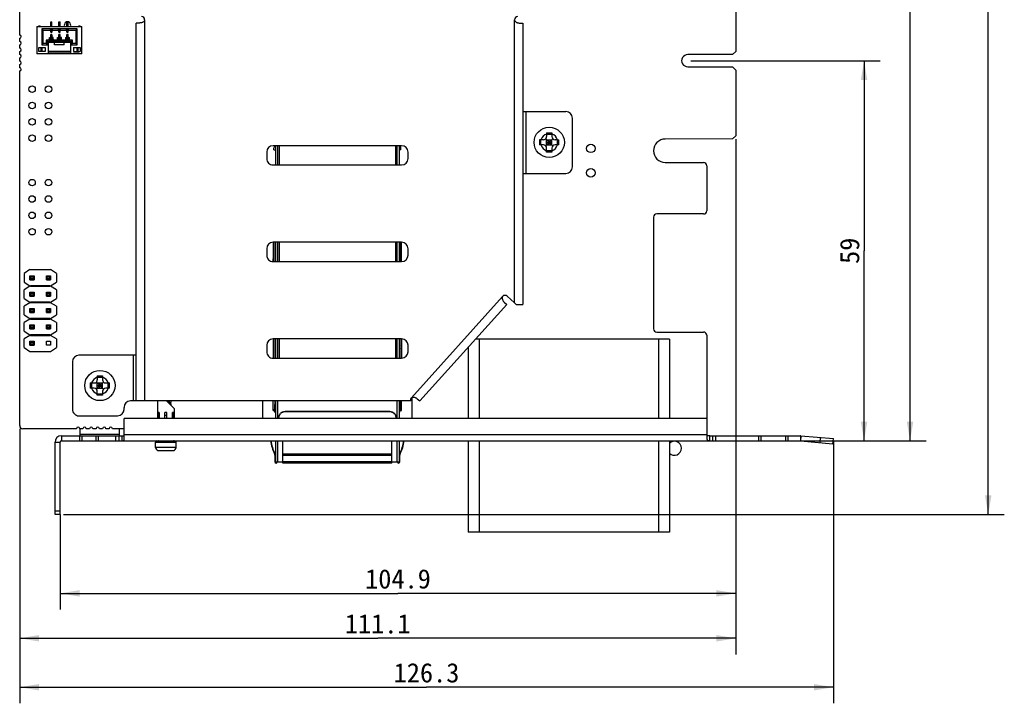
# Model space of a CAD drawing. Header units: millimetres. Extents: x -21 to 400, y 344 to 712.
# Tile 5 of 9: x 133 to 286, y 403 to 509. Entities that reach past the tile are written whole.
import ezdxf
from ezdxf.enums import TextEntityAlignment as Align

# ---------------------------------------------------------------- set-up
doc = ezdxf.new("R2010")
doc.units = ezdxf.units.MM
doc.header["$LTSCALE"] = 23.1
doc.layers.get('0').update_dxf_attribs({"linetype": 'CONTINUOUS'})
doc.layers.add('00_COMPONENTS', color=7, linetype='CONTINUOUS')
doc.layers.add('51__DRAFT_DIMS', color=7, linetype='CONTINUOUS')
doc.styles.get("Standard").update_dxf_attribs({"font": 'simfang.ttf'})
doc.dimstyles.new('DIMSTYLE_1', dxfattribs={"dimtxt": 3, "dimasz": 3, "dimexe": 2.5, "dimexo": 0.5, "dimgap": 0.75, "dimtad": 1, "dimdec": 1, "dimdsep": 46, "dimtxsty": 'STANDARD', "dimblk": '_FILLED', "dimblk1": '_FILLED', "dimblk2": '_FILLED', "dimcen": 0.09, "dimclrt": 3, "dimazin": 2, "dimtp": 0.3, "dimtm": 0.3, "dimtfac": 1, "dimtdec": 1, "dimtofl": 0, "dimtmove": 0, "dimatfit": 3, "dimldrblk": '_FILLED', "dimfxl": 1, "dimtolj": 1, "dimarcsym": 0})
doc.dimstyles.new('DIMSTYLE_2', dxfattribs={"dimtxt": 3, "dimasz": 3, "dimexe": 2.5, "dimexo": 0.5, "dimgap": 0.75, "dimtad": 1, "dimdec": 1, "dimdsep": 46, "dimtxsty": 'STANDARD', "dimblk": '_FILLED', "dimblk1": '_FILLED', "dimblk2": '_FILLED', "dimcen": 0.09, "dimclrt": 3, "dimazin": 2, "dimtp": 0.5, "dimtm": 0.5, "dimtfac": 1, "dimtdec": 1, "dimtofl": 0, "dimtmove": 0, "dimatfit": 3, "dimldrblk": '_FILLED', "dimfxl": 1, "dimtolj": 1, "dimarcsym": 0})

# ---------------------------------------------------------------- blocks, each defined once
blk = doc.blocks.new('_FILLED')
at = {"color": 0, "linetype": 'ByBlock'}
blk.add_solid([(0, 0), (-1, 0.167), (-1, -0.167)], dxfattribs=at)
blk = doc.blocks.new('*D1')
at = {"layer": '51__DRAFT_DIMS', "color": 4}
for p, q in [((244.37, 490.81), (244.37, 417.75)), ((139.51, 432.49), (139.51, 417.75)), ((139.51, 420.25), (191.94, 420.25)), ((244.37, 420.25), (191.94, 420.25))]:
    blk.add_line(p, q, dxfattribs=at)
at = {"layer": '51__DRAFT_DIMS', "color": 4, "xscale": 3, "yscale": 3, "zscale": 3, "rotation": 180}
blk.add_blockref('_FILLED', (139.51, 420.25), dxfattribs=at)
at = {"layer": '51__DRAFT_DIMS', "color": 4, "xscale": 3, "yscale": 3, "zscale": 3}
blk.add_blockref('_FILLED', (244.37, 420.25), dxfattribs=at)
at = {"layer": '51__DRAFT_DIMS', "color": 3}
blk.add_text('104.9', height=3, dxfattribs=at).set_placement((191.94, 421), align=Align.CENTER)
blk = doc.blocks.new('*D2')
at = {"layer": '51__DRAFT_DIMS', "color": 4}
for p, q in [((244.37, 490.81), (244.37, 410.77)), ((133.22, 445.82), (133.22, 410.77)), ((133.22, 413.27), (188.79, 413.27)), ((244.37, 413.27), (188.79, 413.27))]:
    blk.add_line(p, q, dxfattribs=at)
at = {"layer": '51__DRAFT_DIMS', "color": 4, "xscale": 3, "yscale": 3, "zscale": 3, "rotation": 180}
blk.add_blockref('_FILLED', (133.22, 413.27), dxfattribs=at)
at = {"layer": '51__DRAFT_DIMS', "color": 4, "xscale": 3, "yscale": 3, "zscale": 3}
blk.add_blockref('_FILLED', (244.37, 413.27), dxfattribs=at)
at = {"layer": '51__DRAFT_DIMS', "color": 3}
blk.add_text('111.1', height=3, dxfattribs=at).set_placement((188.79, 414.02), align=Align.CENTER)
blk = doc.blocks.new('*D3')
at = {"layer": '51__DRAFT_DIMS', "color": 4}
for p, q in [((133.22, 445.82), (133.22, 403.17)), ((259.52, 443.78), (259.52, 403.17)), ((133.22, 405.67), (196.37, 405.67)), ((259.52, 405.67), (196.37, 405.67))]:
    blk.add_line(p, q, dxfattribs=at)
at = {"layer": '51__DRAFT_DIMS', "color": 4, "xscale": 3, "yscale": 3, "zscale": 3, "rotation": 180}
blk.add_blockref('_FILLED', (133.22, 405.67), dxfattribs=at)
at = {"layer": '51__DRAFT_DIMS', "color": 4, "xscale": 3, "yscale": 3, "zscale": 3}
blk.add_blockref('_FILLED', (259.52, 405.67), dxfattribs=at)
at = {"layer": '51__DRAFT_DIMS', "color": 3}
blk.add_text('126.3', height=3, dxfattribs=at).set_placement((196.37, 406.42), align=Align.CENTER)
blk = doc.blocks.new('*D4')
at = {"layer": '51__DRAFT_DIMS', "color": 4}
for p, q in [((231.62, 613.47), (286.06, 613.47)), ((283.56, 613.47), (283.56, 522.98)), ((283.56, 432.49), (283.56, 522.98)), ((140.01, 432.49), (286.06, 432.49))]:
    blk.add_line(p, q, dxfattribs=at)
at = {"layer": '51__DRAFT_DIMS', "color": 4, "xscale": 3, "yscale": 3, "zscale": 3}
for p, rotation in [((283.56, 613.47), 90), ((283.56, 432.49), 270)]:
    blk.add_blockref('_FILLED', p, dxfattribs=dict(at, rotation=rotation))
at = {"layer": '51__DRAFT_DIMS', "color": 3}
blk.add_text('181', height=3, rotation=90, dxfattribs=at).set_placement((282.81, 522.98), align=Align.CENTER)
blk = doc.blocks.new('*D5')
at = {"layer": '51__DRAFT_DIMS', "color": 4}
for p, q in [((231.62, 613.47), (273.93, 613.47)), ((271.43, 613.47), (271.43, 528.7)), ((271.43, 443.92), (271.43, 528.7)), ((248.44, 443.92), (273.93, 443.92))]:
    blk.add_line(p, q, dxfattribs=at)
at = {"layer": '51__DRAFT_DIMS', "color": 4, "xscale": 3, "yscale": 3, "zscale": 3}
for p, rotation in [((271.43, 613.47), 90), ((271.43, 443.92), 270)]:
    blk.add_blockref('_FILLED', p, dxfattribs=dict(at, rotation=rotation))
at = {"layer": '51__DRAFT_DIMS', "color": 3}
blk.add_text('169.5', height=3, rotation=90, dxfattribs=at).set_placement((270.68, 528.7), align=Align.CENTER)
blk = doc.blocks.new('*D6')
at = {"layer": '51__DRAFT_DIMS', "color": 4}
for p, q in [((237.42, 502.97), (263.54, 502.97)), ((263.54, 502.97), (266.79, 502.97)), ((264.29, 502.97), (264.29, 473.45)), ((264.29, 443.92), (264.29, 473.45)), ((248.44, 443.92), (263.54, 443.92)), ((263.54, 443.92), (266.79, 443.92))]:
    blk.add_line(p, q, dxfattribs=at)
at = {"layer": '51__DRAFT_DIMS', "color": 4, "xscale": 3, "yscale": 3, "zscale": 3}
for p, rotation in [((264.29, 502.97), 90), ((264.29, 443.92), 270)]:
    blk.add_blockref('_FILLED', p, dxfattribs=dict(at, rotation=rotation))
at = {"layer": '51__DRAFT_DIMS', "color": 3}
blk.add_text('59', height=3, rotation=90, dxfattribs=at).set_placement((263.54, 473.45), align=Align.CENTER)

msp = doc.modelspace()

# ---------------------------------------------------------------- linework, layer by layer
at = {"layer": '00_COMPONENTS', "color": 7}
for p, q in [((133.219, 506.963), (133.219, 552.338)), ((244.369, 541.525), (244.369, 504.425)), ((138.028, 508.988), (138.228, 508.988)), ((138.028, 508.288), (138.028, 508.988)), ((138.228, 508.288), (138.228, 508.988)), ((139.278, 508.988), (139.478, 508.988)), ((139.278, 508.288), (139.278, 508.988)), ((139.478, 508.288), (139.478, 508.988)), ((140.528, 508.988), (140.728, 508.988)), ((140.528, 508.288), (140.528, 508.988)), ((140.728, 508.288), (140.728, 508.988)), ((152.615, 509.325), (152.615, 509.319)), ((135.888, 508.288), (142.888, 508.288)), ((135.888, 508.288), (135.888, 504.038)), ((136.178, 508.388), (136.378, 508.388)), ((136.178, 508.288), (136.178, 508.388)), ((136.378, 508.288), (136.378, 508.388)), ((142.138, 507.938), (136.638, 507.938)), ((136.638, 507.938), (136.838, 507.738)), ((136.638, 507.938), (136.638, 505.438)), ((136.838, 507.738), (138.008, 507.738)), ((136.838, 505.638), (136.838, 507.738)), ((138.008, 507.838), (138.268, 507.838)), ((138.008, 507.738), (138.008, 507.838)), ((138.028, 507.818), (138.248, 507.818)), ((138.028, 507.388), (138.028, 507.818)), ((138.228, 507.768), (138.028, 507.768)), ((138.228, 507.393), (138.228, 507.818)), ((138.248, 507.388), (138.248, 507.818)), ((138.268, 507.838), (138.268, 507.738)), ((138.268, 507.738), (139.258, 507.738)), ((139.258, 507.838), (139.518, 507.838)), ((139.258, 507.738), (139.258, 507.838)), ((139.278, 507.818), (139.498, 507.818)), ((139.278, 507.388), (139.278, 507.818)), ((139.478, 507.768), (139.278, 507.768)), ((139.478, 507.393), (139.478, 507.818)), ((139.498, 507.388), (139.498, 507.818)), ((139.518, 507.838), (139.518, 507.738)), ((139.518, 507.738), (140.508, 507.738)), ((140.508, 507.838), (140.768, 507.838)), ((140.508, 507.738), (140.508, 507.838)), ((140.528, 507.818), (140.748, 507.818)), ((140.528, 507.388), (140.528, 507.818)), ((140.728, 507.768), (140.528, 507.768)), ((140.728, 507.393), (140.728, 507.818)), ((140.748, 507.388), (140.748, 507.818)), ((140.768, 507.838), (140.768, 507.738)), ((140.768, 507.738), (141.938, 507.738)), ((141.938, 507.738), (142.138, 507.938)), ((141.938, 507.738), (141.938, 505.638)), ((142.138, 505.438), (142.138, 507.938)), ((142.398, 508.388), (142.598, 508.388)), ((142.398, 508.288), (142.398, 508.388)), ((142.598, 508.288), (142.598, 508.388)), ((142.888, 504.038), (142.888, 508.288)), ((151.314, 450.125), (151.315, 508.825)), ((151.815, 508.825), (151.315, 508.825)), ((210.815, 508.824), (211.315, 508.824)), ((211.315, 508.824), (211.314, 465.124)), ((133.219, 505.947), (133.219, 506.455)), ((137.813, 506.138), (137.338, 506.138)), ((137.338, 506.138), (137.338, 505.638)), ((137.538, 505.438), (137.538, 506.138)), ((141.088, 506.018), (137.688, 506.018)), ((137.688, 504.218), (137.688, 506.018)), ((137.813, 506.138), (137.838, 506.568)), ((137.826, 506.368), (138.449, 506.368)), ((137.838, 506.568), (138.008, 506.568)), ((138.008, 506.168), (138.008, 506.568)), ((138.268, 506.168), (138.008, 506.168)), ((138.228, 507.418), (138.028, 507.418)), ((138.248, 507.388), (138.028, 507.388)), ((138.228, 507.018), (138.028, 507.018)), ((138.028, 506.681), (138.028, 507.018)), ((138.028, 506.498), (138.028, 506.681)), ((138.228, 506.498), (138.028, 506.498)), ((138.028, 506.368), (138.028, 506.498)), ((138.228, 506.681), (138.228, 507.018)), ((138.228, 506.968), (138.248, 506.968)), ((138.228, 506.681), (138.228, 506.498)), ((138.228, 506.368), (138.228, 506.498)), ((138.248, 506.368), (138.248, 506.968)), ((138.438, 506.568), (138.268, 506.568)), ((138.268, 506.568), (138.268, 506.168)), ((138.463, 506.138), (138.438, 506.568)), ((139.063, 506.138), (138.463, 506.138)), ((139.063, 506.138), (139.088, 506.568)), ((139.076, 506.368), (139.699, 506.368)), ((139.088, 506.568), (139.258, 506.568)), ((139.258, 506.168), (139.258, 506.568)), ((139.518, 506.168), (139.258, 506.168)), ((139.478, 507.418), (139.278, 507.418)), ((139.498, 507.388), (139.278, 507.388)), ((139.478, 507.018), (139.278, 507.018)), ((139.278, 506.681), (139.278, 507.018)), ((139.278, 506.498), (139.278, 506.681)), ((139.478, 506.498), (139.278, 506.498)), ((139.278, 506.368), (139.278, 506.498)), ((139.478, 506.681), (139.478, 507.018)), ((139.478, 506.968), (139.498, 506.968)), ((139.478, 506.681), (139.478, 506.498)), ((139.478, 506.368), (139.478, 506.498)), ((139.498, 506.368), (139.498, 506.968)), ((139.688, 506.568), (139.518, 506.568)), ((139.518, 506.568), (139.518, 506.168)), ((139.713, 506.138), (139.688, 506.568)), ((140.313, 506.138), (139.713, 506.138)), ((140.338, 506.568), (140.313, 506.138)), ((140.326, 506.368), (140.949, 506.368)), ((140.338, 506.568), (140.508, 506.568)), ((140.508, 506.168), (140.508, 506.568)), ((140.768, 506.168), (140.508, 506.168)), ((140.728, 507.418), (140.528, 507.418)), ((140.748, 507.388), (140.528, 507.388)), ((140.728, 507.018), (140.528, 507.018)), ((140.528, 506.681), (140.528, 507.018)), ((140.528, 506.498), (140.528, 506.681)), ((140.728, 506.498), (140.528, 506.498)), ((140.528, 506.368), (140.528, 506.498)), ((140.728, 506.681), (140.728, 507.018)), ((140.728, 506.968), (140.748, 506.968)), ((140.728, 506.681), (140.728, 506.498)), ((140.728, 506.368), (140.728, 506.498)), ((140.748, 506.368), (140.748, 506.968)), ((140.768, 506.568), (140.938, 506.568)), ((140.768, 506.568), (140.768, 506.168)), ((140.963, 506.138), (140.938, 506.568)), ((141.438, 506.138), (140.963, 506.138)), ((141.088, 506.018), (141.088, 504.218)), ((141.238, 506.138), (141.238, 505.438)), ((141.438, 505.638), (141.438, 506.138)), ((133.219, 504.931), (133.219, 505.439)), ((133.219, 503.915), (133.219, 504.423)), ((136.188, 505.018), (137.188, 505.018)), ((136.188, 504.418), (136.188, 505.018)), ((137.188, 504.418), (136.188, 504.418)), ((136.488, 505.018), (136.488, 504.418)), ((136.838, 505.638), (136.638, 505.438)), ((136.638, 505.438), (137.538, 505.438)), ((136.688, 504.418), (136.688, 505.018)), ((137.338, 505.638), (136.838, 505.638)), ((137.188, 505.018), (137.188, 504.418)), ((137.338, 505.638), (137.538, 505.438)), ((137.688, 505.868), (141.088, 505.868)), ((141.088, 504.418), (137.688, 504.418)), ((138.638, 505.418), (138.638, 505.868)), ((140.138, 505.418), (138.638, 505.418)), ((140.138, 505.418), (140.138, 505.868)), ((141.238, 505.438), (141.438, 505.638)), ((141.238, 505.438), (142.138, 505.438)), ((141.938, 505.638), (141.438, 505.638)), ((141.588, 505.018), (142.588, 505.018)), ((141.588, 505.018), (141.588, 504.418)), ((141.588, 504.418), (142.588, 504.418)), ((142.138, 505.438), (141.938, 505.638)), ((142.088, 505.018), (142.088, 504.418)), ((142.288, 504.418), (142.288, 505.018)), ((142.588, 505.018), (142.588, 504.418)), ((244.369, 504.425), (243.869, 503.925)), ((133.219, 502.899), (133.219, 503.407)), ((142.888, 504.038), (135.888, 504.038)), ((137.688, 504.218), (141.088, 504.218)), ((142.388, 504.068), (141.588, 504.068)), ((141.588, 504.038), (141.588, 504.068)), ((141.988, 504.038), (141.988, 504.068)), ((142.388, 504.068), (142.388, 504.038)), ((243.869, 503.925), (236.919, 503.925)), ((133.219, 501.883), (133.219, 502.391)), ((133.219, 446.325), (133.219, 501.375)), ((236.919, 502.025), (243.869, 502.025)), ((243.869, 502.025), (244.369, 501.525)), ((244.369, 501.525), (244.369, 491.315)), ((211.315, 495.073), (211.815, 495.073)), ((211.815, 495.073), (218.015, 495.073)), ((219.015, 486.473), (219.015, 494.073)), ((214.514, 490.689), (213.917, 490.689)), ((214.136, 489.889), (214.136, 490.689)), ((215.414, 490.289), (214.867, 490.835)), ((215.014, 491.785), (215.014, 491.189)), ((215.014, 491.566), (215.814, 491.566)), ((215.014, 490.689), (215.814, 490.689)), ((215.014, 489.889), (215.014, 490.689)), ((215.414, 490.289), (215.96, 490.835)), ((215.414, 489.889), (215.414, 490.689)), ((215.814, 491.785), (215.814, 491.189)), ((215.814, 489.889), (215.814, 490.689)), ((216.703, 490.689), (216.314, 490.689)), ((216.691, 489.889), (216.691, 490.689)), ((216.703, 490.689), (216.91, 490.689)), ((243.869, 490.815), (233.434, 490.81)), ((244.369, 491.315), (243.869, 490.815)), ((192.507, 489.774), (172.557, 489.774)), ((172.657, 489.115), (172.657, 489.365)), ((172.657, 489.115), (172.907, 489.115)), ((172.84, 489.774), (172.704, 489.541)), ((172.907, 489.774), (172.907, 486.774)), ((173.532, 486.774), (173.532, 489.774)), ((191.532, 489.774), (191.532, 486.774)), ((192.157, 486.774), (192.157, 489.774)), ((192.407, 489.115), (192.157, 489.115)), ((192.359, 489.541), (192.223, 489.774)), ((192.407, 489.115), (192.407, 489.365)), ((214.514, 489.889), (213.917, 489.889)), ((214.867, 489.742), (215.414, 490.289)), ((215.014, 490.289), (215.814, 490.289)), ((215.014, 489.889), (215.814, 489.889)), ((215.014, 488.792), (215.014, 489.389)), ((215.96, 489.742), (215.414, 490.289)), ((215.814, 489.389), (215.814, 488.792)), ((216.91, 489.889), (216.314, 489.889)), ((171.557, 488.774), (171.557, 487.774)), ((193.507, 487.774), (193.507, 488.774)), ((215.014, 489.011), (215.814, 489.011)), ((172.557, 486.774), (192.507, 486.774)), ((173.532, 486.8), (191.532, 486.8)), ((233.434, 487.165), (239.369, 487.165)), ((239.869, 486.665), (239.869, 479.665)), ((211.315, 485.473), (211.815, 485.473)), ((211.815, 485.473), (218.015, 485.473)), ((231.619, 478.665), (231.619, 461.325)), ((239.369, 479.165), (232.119, 479.165)), ((192.507, 474.774), (172.557, 474.774)), ((172.557, 474.774), (172.557, 471.774)), ((172.807, 474.774), (172.807, 471.774)), ((172.907, 474.774), (172.907, 471.774)), ((173.532, 471.774), (173.532, 474.774)), ((191.532, 474.774), (191.532, 471.774)), ((192.157, 471.774), (192.157, 474.774)), ((192.257, 471.774), (192.257, 474.774)), ((192.507, 471.774), (192.507, 474.774)), ((171.557, 473.774), (171.557, 472.774)), ((172.907, 473.2), (172.807, 473.2)), ((193.507, 472.774), (193.507, 473.774)), ((172.557, 471.774), (192.507, 471.774)), ((173.532, 471.8), (191.532, 471.8)), ((134.807, 470.524), (133.907, 469.924)), ((133.907, 469.924), (133.907, 468.584)), ((134.807, 470.524), (138.007, 470.524)), ((134.817, 469.574), (135.457, 469.574)), ((134.967, 469.424), (134.817, 469.574)), ((134.817, 468.934), (134.817, 469.574)), ((134.967, 469.424), (135.307, 469.424)), ((134.967, 469.084), (134.967, 469.424)), ((135.457, 469.574), (135.307, 469.424)), ((135.307, 469.424), (135.307, 469.084)), ((135.457, 469.574), (135.457, 468.934)), ((137.357, 469.574), (137.997, 469.574)), ((137.507, 469.424), (137.357, 469.574)), ((137.357, 468.934), (137.357, 469.574)), ((137.507, 469.424), (137.847, 469.424)), ((137.507, 469.084), (137.507, 469.424)), ((137.997, 469.574), (137.847, 469.424)), ((137.847, 469.424), (137.847, 469.084)), ((137.997, 469.574), (137.997, 468.934)), ((138.907, 469.924), (138.007, 470.524)), ((138.907, 469.924), (138.907, 468.584)), ((133.907, 468.584), (134.807, 468.034)), ((134.807, 467.934), (133.907, 467.384)), ((134.807, 468.034), (134.807, 467.934)), ((134.817, 468.934), (134.967, 469.084)), ((134.817, 468.934), (135.457, 468.934)), ((134.907, 468.084), (137.907, 468.084)), ((134.907, 467.884), (134.907, 468.084)), ((137.907, 467.884), (134.907, 467.884)), ((135.307, 469.084), (134.967, 469.084)), ((135.457, 468.934), (135.307, 469.084)), ((137.357, 468.934), (137.507, 469.084)), ((137.357, 468.934), (137.997, 468.934)), ((137.847, 469.084), (137.507, 469.084)), ((137.997, 468.934), (137.847, 469.084)), ((137.907, 468.084), (137.907, 467.884)), ((138.007, 468.034), (138.907, 468.584)), ((138.007, 467.934), (138.007, 468.034)), ((138.907, 467.384), (138.007, 467.934)), ((133.907, 466.044), (133.907, 467.384)), ((134.817, 467.034), (135.457, 467.034)), ((134.967, 466.884), (134.817, 467.034)), ((134.817, 466.394), (134.817, 467.034)), ((134.817, 466.394), (134.967, 466.544)), ((134.817, 466.394), (135.457, 466.394)), ((134.967, 466.884), (135.307, 466.884)), ((134.967, 466.544), (134.967, 466.884)), ((135.307, 466.544), (134.967, 466.544)), ((135.457, 467.034), (135.307, 466.884)), ((135.307, 466.884), (135.307, 466.544)), ((135.457, 466.394), (135.307, 466.544)), ((135.457, 467.034), (135.457, 466.394)), ((137.357, 467.034), (137.997, 467.034)), ((137.507, 466.884), (137.357, 467.034)), ((137.357, 466.394), (137.357, 467.034)), ((137.357, 466.394), (137.507, 466.544)), ((137.357, 466.394), (137.997, 466.394)), ((137.507, 466.884), (137.847, 466.884)), ((137.507, 466.544), (137.507, 466.884)), ((137.847, 466.544), (137.507, 466.544)), ((137.997, 467.034), (137.847, 466.884)), ((137.847, 466.884), (137.847, 466.544)), ((137.997, 466.394), (137.847, 466.544)), ((137.997, 467.034), (137.997, 466.394)), ((138.907, 467.384), (138.907, 466.044)), ((208.182, 466.365), (208.178, 466.36)), ((210.014, 465.389), (208.889, 466.402)), ((133.907, 466.044), (134.807, 465.494)), ((134.807, 465.394), (133.907, 464.844)), ((133.907, 463.504), (133.907, 464.844)), ((134.807, 465.494), (134.807, 465.394)), ((134.907, 465.544), (137.907, 465.544)), ((134.907, 465.344), (134.907, 465.544)), ((137.907, 465.344), (134.907, 465.344)), ((137.907, 465.544), (137.907, 465.344)), ((138.007, 465.494), (138.907, 466.044)), ((138.007, 465.394), (138.007, 465.494)), ((138.907, 464.844), (138.007, 465.394)), ((138.907, 464.844), (138.907, 463.504)), ((208.814, 465.124), (195.314, 450.124)), ((208.442, 465.458), (208.814, 465.124)), ((210.309, 465.124), (210.014, 465.389)), ((210.309, 465.124), (210.507, 465.124)), ((210.507, 465.124), (210.514, 465.124)), ((210.514, 465.124), (211.314, 465.124)), ((133.907, 463.504), (134.807, 462.954)), ((134.817, 464.494), (135.457, 464.494)), ((134.967, 464.344), (134.817, 464.494)), ((134.817, 463.854), (134.817, 464.494)), ((134.817, 463.854), (134.967, 464.004)), ((134.817, 463.854), (135.457, 463.854)), ((134.967, 464.344), (135.307, 464.344)), ((134.967, 464.004), (134.967, 464.344)), ((135.307, 464.004), (134.967, 464.004)), ((135.457, 464.494), (135.307, 464.344)), ((135.307, 464.344), (135.307, 464.004)), ((135.457, 463.854), (135.307, 464.004)), ((135.457, 464.494), (135.457, 463.854)), ((137.357, 464.494), (137.997, 464.494)), ((137.507, 464.344), (137.357, 464.494)), ((137.357, 463.854), (137.357, 464.494)), ((137.357, 463.854), (137.507, 464.004)), ((137.357, 463.854), (137.997, 463.854)), ((137.507, 464.344), (137.847, 464.344)), ((137.507, 464.004), (137.507, 464.344)), ((137.847, 464.004), (137.507, 464.004)), ((137.997, 464.494), (137.847, 464.344)), ((137.847, 464.344), (137.847, 464.004)), ((137.997, 463.854), (137.847, 464.004)), ((137.997, 464.494), (137.997, 463.854)), ((138.007, 462.954), (138.907, 463.504)), ((134.807, 462.854), (133.907, 462.304)), ((133.907, 460.964), (133.907, 462.304)), ((134.807, 462.954), (134.807, 462.854)), ((134.817, 461.954), (135.457, 461.954)), ((134.967, 461.804), (134.817, 461.954)), ((134.817, 461.314), (134.817, 461.954)), ((134.907, 463.004), (137.907, 463.004)), ((134.907, 462.804), (134.907, 463.004)), ((137.907, 462.804), (134.907, 462.804)), ((134.967, 461.804), (135.307, 461.804)), ((134.967, 461.464), (134.967, 461.804)), ((135.457, 461.954), (135.307, 461.804)), ((135.307, 461.804), (135.307, 461.464)), ((135.457, 461.954), (135.457, 461.314)), ((137.357, 461.954), (137.997, 461.954)), ((137.507, 461.804), (137.357, 461.954)), ((137.357, 461.314), (137.357, 461.954)), ((137.507, 461.804), (137.847, 461.804)), ((137.507, 461.464), (137.507, 461.804)), ((137.997, 461.954), (137.847, 461.804)), ((137.847, 461.804), (137.847, 461.464)), ((137.907, 463.004), (137.907, 462.804)), ((137.997, 461.954), (137.997, 461.314)), ((138.007, 462.854), (138.007, 462.954)), ((138.907, 462.304), (138.007, 462.854)), ((138.907, 462.304), (138.907, 460.964)), ((133.907, 460.964), (134.807, 460.414)), ((134.807, 460.314), (133.907, 459.764)), ((134.807, 460.414), (134.807, 460.314)), ((134.817, 461.314), (134.967, 461.464)), ((134.817, 461.314), (135.457, 461.314)), ((134.907, 460.464), (137.907, 460.464)), ((134.907, 460.264), (134.907, 460.464)), ((137.907, 460.264), (134.907, 460.264)), ((135.307, 461.464), (134.967, 461.464)), ((135.457, 461.314), (135.307, 461.464)), ((137.357, 461.314), (137.507, 461.464)), ((137.357, 461.314), (137.997, 461.314)), ((137.847, 461.464), (137.507, 461.464)), ((137.997, 461.314), (137.847, 461.464)), ((137.907, 460.464), (137.907, 460.264)), ((138.007, 460.414), (138.907, 460.964)), ((138.007, 460.314), (138.007, 460.414)), ((138.907, 459.764), (138.007, 460.314)), ((232.119, 460.825), (239.369, 460.825)), ((239.869, 460.325), (239.869, 447.425)), ((133.907, 458.424), (133.907, 459.764)), ((134.817, 459.414), (135.457, 459.414)), ((134.967, 459.264), (134.817, 459.414)), ((134.817, 458.774), (134.817, 459.414)), ((134.817, 458.774), (134.967, 458.924)), ((134.817, 458.774), (135.457, 458.774)), ((134.967, 459.264), (135.307, 459.264)), ((134.967, 458.924), (134.967, 459.264)), ((135.307, 458.924), (134.967, 458.924)), ((135.457, 459.414), (135.307, 459.264)), ((135.307, 459.264), (135.307, 458.924)), ((135.457, 458.774), (135.307, 458.924)), ((135.457, 459.414), (135.457, 458.774)), ((137.357, 459.414), (137.997, 459.414)), ((137.357, 458.774), (137.357, 459.414)), ((137.997, 458.774), (137.357, 458.774)), ((137.997, 459.414), (137.997, 458.774)), ((138.907, 459.764), (138.907, 458.424)), ((171.557, 458.774), (171.557, 457.774)), ((192.507, 459.774), (172.557, 459.774)), ((172.557, 459.774), (172.557, 456.774)), ((172.807, 459.774), (172.807, 456.774)), ((172.907, 459.774), (172.907, 456.774)), ((173.532, 456.774), (173.532, 459.774)), ((191.532, 459.774), (191.532, 456.774)), ((192.157, 456.774), (192.157, 459.774)), ((192.207, 459.7), (192.157, 459.7)), ((192.257, 456.774), (192.257, 459.774)), ((192.507, 459.774), (192.507, 456.774)), ((193.507, 457.774), (193.507, 458.774)), ((234.07, 459.727), (203.957, 459.727)), ((234.07, 459.727), (234.07, 447.425)), ((133.907, 458.424), (134.807, 457.824)), ((134.807, 457.824), (138.007, 457.824)), ((138.007, 457.824), (138.907, 458.424)), ((150.814, 457.224), (142.414, 457.225)), ((151.314, 457.224), (150.814, 457.224)), ((192.157, 457.35), (192.257, 457.35)), ((202.86, 458.508), (202.86, 447.425)), ((141.414, 456.225), (141.414, 448.825)), ((172.557, 456.774), (192.507, 456.774)), ((173.532, 456.8), (191.532, 456.8)), ((145.269, 454.021), (145.269, 453.425)), ((146.069, 454.021), (146.069, 453.425)), ((144.173, 452.925), (144.769, 452.925)), ((144.392, 452.125), (144.392, 452.925)), ((145.669, 452.525), (145.123, 453.071)), ((145.123, 451.978), (145.669, 452.525)), ((145.269, 453.802), (146.069, 453.802)), ((145.269, 452.925), (146.069, 452.925)), ((145.269, 452.125), (145.269, 452.925)), ((145.269, 452.525), (146.069, 452.525)), ((145.669, 452.525), (146.215, 453.071)), ((145.669, 452.125), (145.669, 452.925)), ((146.215, 451.978), (145.669, 452.525)), ((146.069, 452.125), (146.069, 452.925)), ((146.569, 452.925), (147.165, 452.925)), ((146.946, 452.125), (146.946, 452.925)), ((144.769, 452.125), (144.173, 452.125)), ((145.269, 452.125), (146.069, 452.125)), ((145.269, 451.028), (145.269, 451.625)), ((145.269, 451.247), (146.069, 451.247)), ((146.069, 451.625), (146.069, 451.028)), ((147.165, 452.125), (146.569, 452.125)), ((150.814, 450.124), (150.414, 450.124)), ((151.314, 450.124), (150.814, 450.124)), ((152.114, 450.125), (151.314, 450.125)), ((193.912, 450.124), (152.114, 450.125)), ((154.61, 450.125), (154.61, 447.425)), ((155.991, 450.125), (157.203, 448.95)), ((156.457, 449.673), (156.457, 450.125)), ((156.683, 449.454), (156.707, 449.454)), ((156.707, 449.934), (156.707, 450.125)), ((156.707, 449.454), (156.707, 449.674)), ((170.907, 450.124), (170.907, 447.425)), ((172.557, 448.625), (172.557, 450.124)), ((172.807, 450.124), (172.807, 448.625)), ((172.847, 448.413), (172.847, 449.593)), ((172.907, 450.124), (172.907, 447.425)), ((192.157, 447.425), (192.157, 450.124)), ((192.217, 448.413), (192.217, 449.593)), ((192.257, 448.625), (192.257, 450.124)), ((192.507, 448.625), (192.507, 450.124)), ((194.013, 450.622), (194.018, 450.627)), ((194.157, 447.425), (194.157, 450.711)), ((194.942, 450.459), (195.314, 450.124)), ((142.414, 447.825), (148.414, 447.825)), ((149.414, 448.824), (149.414, 449.124)), ((154.706, 447.912), (154.67, 447.425)), ((154.81, 447.425), (154.846, 447.912)), ((154.861, 448.325), (154.861, 447.425)), ((155.767, 447.425), (155.767, 448.325)), ((156.047, 447.425), (156.047, 448.325)), ((156.953, 447.425), (156.953, 448.325)), ((156.968, 447.912), (157.003, 447.425)), ((157.143, 447.425), (157.108, 447.912)), ((157.203, 448.95), (157.203, 447.425)), ((172.557, 448.625), (172.847, 448.625)), ((172.847, 448.413), (172.907, 448.413)), ((190.657, 448.507), (174.407, 448.507)), ((190.657, 448.438), (174.407, 448.438)), ((192.157, 448.413), (192.217, 448.413)), ((192.217, 448.625), (192.507, 448.625)), ((239.942, 447.425), (149.456, 447.425)), ((149.456, 444.287), (149.456, 447.425)), ((173.407, 447.425), (173.407, 447.441)), ((191.657, 447.425), (191.657, 447.441)), ((239.942, 444.287), (239.942, 447.425)), ((142.028, 445.825), (133.719, 445.825)), ((143.044, 445.825), (142.536, 445.825)), ((142.569, 445.825), (142.569, 444.725)), ((144.06, 445.825), (143.552, 445.825)), ((145.076, 445.825), (144.568, 445.825)), ((146.092, 445.825), (145.584, 445.825)), ((147.108, 445.825), (146.6, 445.825)), ((149.456, 445.825), (147.616, 445.825)), ((148.691, 444.925), (148.691, 445.825)), ((138.709, 432.495), (138.709, 443.725)), ((139.509, 432.495), (139.509, 443.725)), ((139.709, 444.725), (149.056, 444.725)), ((139.709, 443.925), (254.424, 443.925)), ((148.656, 443.925), (148.656, 444.725)), ((149.056, 444.725), (149.056, 443.925)), ((154.299, 442.92), (154.299, 443.725)), ((154.556, 443.925), (154.556, 443.909)), ((154.556, 443.925), (154.556, 443.909)), ((154.696, 443.909), (154.556, 443.909)), ((154.696, 443.909), (154.696, 443.925)), ((154.696, 443.909), (154.696, 443.925)), ((155.767, 443.925), (155.767, 443.909)), ((156.047, 443.909), (155.767, 443.909)), ((156.047, 443.909), (156.047, 443.925)), ((157.117, 443.925), (157.118, 443.909)), ((157.258, 443.909), (157.118, 443.909)), ((157.258, 443.909), (157.257, 443.925)), ((157.258, 443.909), (157.257, 443.925)), ((157.515, 442.92), (157.515, 443.725)), ((172.907, 443.925), (172.907, 440.625)), ((174.082, 440.49), (174.082, 443.925)), ((190.982, 440.49), (190.982, 443.925)), ((192.157, 440.625), (192.157, 443.925)), ((202.86, 443.925), (202.86, 429.727)), ((234.07, 443.925), (234.07, 429.727)), ((240.342, 444.725), (254.424, 444.725)), ((240.342, 443.925), (240.342, 444.725)), ((240.742, 444.725), (240.742, 443.925)), ((254.424, 443.925), (259.454, 443.485)), ((254.494, 444.722), (259.524, 444.282)), ((259.454, 443.485), (259.524, 444.282)), ((154.801, 442.417), (157.012, 442.417)), ((172.847, 441.695), (172.847, 440.675)), ((174.082, 440.625), (172.907, 440.625)), ((190.982, 440.49), (174.082, 440.49)), ((192.157, 440.625), (190.982, 440.625)), ((192.217, 440.675), (192.217, 441.695)), ((139.509, 432.495), (138.709, 432.495)), ((234.07, 429.727), (202.86, 429.727))]:
    msp.add_line(p, q, dxfattribs=at)
at = {"layer": '00_COMPONENTS', "color": 4}
for p, q in [((152.615, 509.325), (152.614, 450.125)), ((210.014, 465.389), (210.015, 509.324)), ((138.228, 508.47), (138.028, 508.47)), ((138.028, 508.329), (138.228, 508.329)), ((138.228, 507.81), (138.028, 507.81)), ((138.028, 507.725), (138.228, 507.725)), ((138.228, 507.558), (138.028, 507.558)), ((138.028, 507.468), (138.228, 507.468)), ((139.478, 508.47), (139.278, 508.47)), ((139.278, 508.329), (139.478, 508.329)), ((139.478, 507.81), (139.278, 507.81)), ((139.278, 507.725), (139.478, 507.725)), ((139.478, 507.558), (139.278, 507.558)), ((139.278, 507.468), (139.478, 507.468)), ((140.728, 508.47), (140.528, 508.47)), ((140.528, 508.329), (140.728, 508.329)), ((140.728, 507.81), (140.528, 507.81)), ((140.528, 507.725), (140.728, 507.725)), ((140.728, 507.558), (140.528, 507.558)), ((140.528, 507.468), (140.728, 507.468)), ((138.028, 507.411), (138.228, 507.411)), ((138.028, 507.394), (138.228, 507.394)), ((138.228, 507.001), (138.028, 507.001)), ((138.028, 506.681), (138.228, 506.681)), ((138.228, 506.498), (138.028, 506.498)), ((138.028, 506.378), (138.228, 506.378)), ((139.278, 507.411), (139.478, 507.411)), ((139.278, 507.394), (139.478, 507.394)), ((139.478, 507.001), (139.278, 507.001)), ((139.278, 506.681), (139.478, 506.681)), ((139.478, 506.498), (139.278, 506.498)), ((139.278, 506.378), (139.478, 506.378)), ((140.528, 507.411), (140.728, 507.411)), ((140.528, 507.394), (140.728, 507.394)), ((140.728, 507.001), (140.528, 507.001)), ((140.528, 506.681), (140.728, 506.681)), ((140.728, 506.498), (140.528, 506.498)), ((140.528, 506.378), (140.728, 506.378)), ((211.815, 485.473), (211.815, 495.073)), ((173.307, 486.774), (173.307, 489.774)), ((191.757, 489.774), (191.757, 486.774)), ((172.857, 473.2), (172.857, 474.774)), ((173.307, 471.774), (173.307, 474.774)), ((191.757, 474.774), (191.757, 471.774)), ((192.207, 474.774), (192.207, 471.774)), ((194.013, 450.622), (208.182, 466.365)), ((172.857, 456.774), (172.857, 459.774)), ((173.307, 456.774), (173.307, 459.774)), ((191.757, 459.774), (191.757, 456.774)), ((192.207, 459.774), (192.207, 459.7)), ((204.56, 459.727), (204.56, 447.425)), ((232.37, 459.727), (232.37, 447.425)), ((150.814, 457.224), (150.814, 450.124)), ((192.207, 457.35), (192.207, 456.774)), ((156.357, 449.77), (156.357, 450.125)), ((172.857, 449.641), (172.857, 450.124)), ((173.307, 447.425), (173.307, 450.124)), ((191.757, 450.124), (191.757, 447.425)), ((192.207, 450.124), (192.207, 449.641)), ((154.706, 447.912), (154.846, 447.912)), ((154.861, 448.325), (154.721, 448.325)), ((156.047, 448.325), (155.767, 448.325)), ((155.767, 447.912), (156.047, 447.912)), ((157.093, 448.325), (156.953, 448.325)), ((156.968, 447.912), (157.108, 447.912)), ((172.807, 448.775), (172.557, 448.775)), ((172.907, 448.563), (172.847, 448.563)), ((174.407, 448.438), (174.407, 448.507)), ((190.657, 448.438), (190.657, 448.507)), ((192.217, 448.563), (192.157, 448.563)), ((192.507, 448.775), (192.257, 448.775)), ((148.691, 444.925), (142.569, 444.925)), ((149.456, 444.925), (239.942, 444.925)), ((138.709, 443.725), (139.509, 443.725)), ((139.709, 444.725), (139.709, 443.925)), ((142.502, 444.725), (142.502, 443.925)), ((142.855, 444.725), (142.855, 443.925)), ((145.103, 443.925), (145.103, 444.725)), ((145.456, 443.925), (145.456, 444.725)), ((148.156, 443.925), (148.156, 444.725)), ((154.299, 443.725), (157.515, 443.725)), ((173.307, 440.625), (173.307, 443.925)), ((191.757, 443.925), (191.757, 440.625)), ((204.56, 443.925), (204.56, 429.727)), ((232.37, 443.925), (232.37, 429.727)), ((241.242, 444.725), (241.242, 443.925)), ((247.942, 443.925), (247.942, 444.725)), ((248.295, 443.925), (248.295, 444.725)), ((252.113, 444.725), (252.113, 443.925)), ((252.466, 444.725), (252.466, 443.925)), ((254.424, 444.725), (254.424, 443.925)), ((254.494, 444.722), (254.424, 443.925)), ((257.462, 443.659), (257.532, 444.456)), ((157.515, 442.92), (154.299, 442.92)), ((174.082, 441.925), (190.982, 441.925)), ((174.082, 441.695), (190.982, 441.695)), ((190.982, 440.675), (174.082, 440.675)), ((139.509, 432.995), (138.709, 432.995))]:
    msp.add_line(p, q, dxfattribs=at)
at = {"layer": '00_COMPONENTS', "color": 7}
for centre, radius in [((135.137, 498.564), 0.508), ((137.677, 498.564), 0.508), ((135.137, 496.024), 0.508), ((137.677, 496.024), 0.508), ((135.137, 493.484), 0.508), ((137.677, 493.484), 0.508), ((215.414, 490.289), 2.35), ((135.137, 490.944), 0.508), ((137.677, 490.944), 0.508), ((221.881, 489.359), 0.66), ((221.881, 485.549), 0.66), ((135.137, 484.035), 0.508), ((137.677, 484.035), 0.508), ((135.137, 481.495), 0.508), ((137.677, 481.495), 0.508), ((135.137, 478.955), 0.508), ((137.677, 478.955), 0.508), ((135.137, 476.415), 0.508), ((137.677, 476.415), 0.508), ((145.669, 452.525), 2.35)]:
    msp.add_circle(centre, radius, dxfattribs=at)
at = {"layer": '00_COMPONENTS', "color": 4}
for centre, radius, start, end in [((140.638, 508.518), 0.5, 332.60654, 207.39346), ((215.414, 490.289), 1.35, 107.23529, 162.76471), ((215.414, 490.289), 1.35, 17.23529, 72.76471), ((215.414, 490.289), 1.35, 197.23529, 252.76471), ((215.414, 490.289), 1.35, 287.23529, 342.76471), ((145.669, 452.525), 1.35, 107.23529, 162.76471), ((145.669, 452.525), 1.35, 17.23529, 72.76471), ((145.669, 452.525), 1.35, 197.23529, 252.76471), ((145.669, 452.525), 1.35, 287.23529, 342.76471)]:
    msp.add_arc(centre, radius, start, end, dxfattribs=at)
at = {"layer": '00_COMPONENTS', "color": 7}
for centre, radius, start, end in [((152.115, 509.325), 0.5, 359.99891, 89.99891), ((210.515, 509.324), 0.5, 89.99891, 179.99891), ((133.219, 506.709), 0.254, 270, 90), ((133.219, 505.693), 0.254, 270, 90), ((133.219, 504.677), 0.254, 270, 90), ((133.219, 503.661), 0.254, 270, 90), ((133.219, 502.645), 0.254, 270, 90), ((236.919, 502.975), 0.95, 89.994, 270.006), ((133.219, 501.629), 0.254, 270, 90), ((218.015, 494.073), 1, 359.99891, 89.99891), ((214.514, 491.189), 0.5, 270, 360), ((216.314, 491.189), 0.5, 180, 270), ((233.434, 488.987), 1.822, 90, 270), ((172.557, 488.774), 1, 89.99891, 179.99891), ((173.007, 489.365), 0.35, 149.72593, 180), ((192.057, 489.365), 0.35, 0, 30.27407), ((192.507, 488.774), 1, 359.99891, 89.99891), ((214.514, 489.389), 0.5, 0, 90), ((216.314, 489.389), 0.5, 90, 180), ((172.557, 487.774), 1, 179.99891, 269.99891), ((192.507, 487.774), 1, 269.99891, 359.99891), ((218.015, 486.473), 1, 269.99891, 359.99891), ((239.369, 486.665), 0.5, 359.9905, 90.0095), ((232.119, 478.665), 0.5, 89.9935, 180.0065), ((239.369, 479.665), 0.5, 269.98445, 359.98645), ((172.557, 473.774), 1, 89.99891, 179.99891), ((192.507, 473.774), 1, 359.99891, 89.99891), ((172.557, 472.774), 1, 179.99891, 269.99891), ((173.032, 472.025), 0.525, 103.76609, 115.36894), ((192.507, 472.774), 1, 269.99891, 359.99891), ((173.032, 472.025), 0.525, 154.77633, 205.22367), ((208.392, 466.176), 0.282, 139.24422, 140.4992), ((208.554, 466.03), 0.5, 48.0117, 138.0117), ((232.119, 461.325), 0.5, 180.01855, 270.01055), ((239.369, 460.325), 0.5, 359.9885, 90.0115), ((172.557, 458.774), 1, 89.99891, 179.99891), ((192.032, 458.525), 0.525, 64.64084, 76.24303), ((192.207, 459.541), 0.158, 86.75618, 89.96797), ((192.507, 458.774), 1, 359.99891, 89.99891), ((192.032, 458.525), 0.525, 334.75502, 25.24498), ((142.414, 456.225), 1, 89.99891, 179.99891), ((172.557, 457.774), 1, 179.99891, 269.99891), ((192.032, 458.525), 0.525, 283.75697, 295.35916), ((192.507, 457.774), 1, 269.99891, 359.99891), ((144.769, 453.425), 0.5, 270, 360), ((146.569, 453.425), 0.5, 180, 270), ((144.769, 451.625), 0.5, 0, 90), ((146.569, 451.625), 0.5, 90, 180), ((150.414, 449.124), 1, 89.99891, 179.99891), ((156.707, 449.804), 0.13, 90, 270), ((172.967, 449.593), 0.12, 120.00877, 180), ((192.097, 449.593), 0.12, 0, 59.99123), ((194.385, 450.287), 0.5, 138.0117, 199.0887), ((194.223, 450.434), 0.282, 135.52431, 136.76491), ((142.414, 448.825), 1, 179.99891, 269.99891), ((148.414, 448.825), 1, 269.99891, 359.99891), ((148.983, 448.325), 5.738, 355.87004, 0.00003), ((149.123, 448.325), 5.738, 355.87004, 0.00003), ((162.691, 448.325), 5.738, 179.99997, 184.12996), ((162.831, 448.325), 5.738, 179.99997, 184.12996), ((133.719, 446.325), 0.5, 180.012, 269.988), ((142.282, 445.825), 0.254, 0.0573, 179.9427), ((143.298, 445.825), 0.254, 0.0573, 179.9427), ((144.314, 445.825), 0.254, 0.0573, 179.9427), ((145.33, 445.825), 0.254, 0.0573, 179.9427), ((146.346, 445.825), 0.254, 0.0573, 179.9427), ((147.362, 445.825), 0.254, 0.0573, 179.9427), ((139.709, 443.725), 1, 90, 180), ((139.709, 443.725), 0.2, 90, 180), ((154.499, 443.725), 0.2, 90, 180), ((157.315, 443.725), 0.2, 0, 90), ((178.287, 444.751), 6.18, 187.68045, 207.22441), ((178.287, 444.751), 6.12, 187.75621, 207.22441), ((186.777, 444.751), 6.12, 332.77559, 352.24379), ((186.777, 444.751), 6.18, 332.77559, 352.31955), ((234.844, 442.788), 1.092, 224.84362, 135.15638), ((254.424, 443.925), 0.8, 85, 90), ((154.801, 442.92), 0.502, 180, 270), ((157.012, 442.92), 0.502, 270, 360), ((172.347, 441.695), 0.5, 0, 27.22441), ((172.347, 441.695), 0.56, 0, 27.22441), ((192.717, 441.695), 0.56, 152.77559, 180), ((192.717, 441.695), 0.5, 152.77559, 180), ((173.032, 440.675), 0.185, 180, 344.23759), ((173.032, 440.675), 0.125, 203.57818, 336.42182), ((192.032, 440.675), 0.185, 195.76178, 360), ((192.032, 440.675), 0.125, 203.57818, 336.42182)]:
    msp.add_arc(centre, radius, start, end, dxfattribs=at)
for points, knots in [([(152.615, 509.319), (152.615, 509.294), (152.606, 509.24), (152.571, 509.159), (152.507, 509.076), (152.41, 508.995), (152.281, 508.923), (152.131, 508.868), (151.973, 508.833), (151.867, 508.825), (151.815, 508.825)], [0, 0, 0, 0, 0.0749598, 0.1580638, 0.2574076, 0.3802619, 0.5268622, 0.6876591, 0.8487574, 1, 1, 1, 1]), ([(210.015, 509.324), (210.015, 509.298), (210.022, 509.244), (210.057, 509.162), (210.12, 509.078), (210.216, 508.996), (210.345, 508.924), (210.496, 508.868), (210.655, 508.832), (210.763, 508.824), (210.815, 508.824)], [0, 0, 0, 0, 0.0749513, 0.1576566, 0.2563348, 0.3786164, 0.5251176, 0.6863408, 0.8480991, 1, 1, 1, 1]), ([(213.917, 490.689), (213.916, 490.555), (213.915, 490.289), (213.916, 490.022), (213.917, 489.889)], [0, 0, 0, 0, 0.4999995, 1, 1, 1, 1]), ([(215.014, 491.785), (215.047, 491.785), (215.18, 491.786), (215.314, 491.787), (215.414, 491.787)], [0, 0, 0, 0, 0.2498615, 1, 1, 1, 1]), ([(215.414, 491.787), (215.514, 491.787), (215.647, 491.786), (215.78, 491.785), (215.814, 491.785)], [0, 0, 0, 0, 0.7501385, 1, 1, 1, 1]), ([(216.91, 489.889), (216.911, 490.022), (216.912, 490.289), (216.911, 490.555), (216.91, 490.689)], [0, 0, 0, 0, 0.5000006, 1, 1, 1, 1]), ([(215.414, 488.79), (215.314, 488.79), (215.18, 488.791), (215.047, 488.792), (215.014, 488.792)], [0, 0, 0, 0, 0.7501385, 1, 1, 1, 1]), ([(215.814, 488.792), (215.78, 488.792), (215.647, 488.791), (215.514, 488.79), (215.414, 488.79)], [0, 0, 0, 0, 0.2498615, 1, 1, 1, 1]), ([(208.174, 466.355), (208.158, 466.336), (208.129, 466.29), (208.103, 466.205), (208.097, 466.101), (208.116, 465.976), (208.164, 465.838), (208.239, 465.698), (208.332, 465.569), (208.405, 465.492), (208.442, 465.458)], [0, 0, 0, 0, 0.0750005, 0.1586354, 0.2588011, 0.3824046, 0.5291461, 0.6893507, 0.8495578, 1, 1, 1, 1]), ([(192.216, 459.699), (192.221, 459.698), (192.229, 459.697), (192.239, 459.695), (192.247, 459.693), (192.253, 459.69), (192.256, 459.684), (192.257, 459.681), (192.257, 459.68)], [0, 0, 0, 0, 0.3450451, 0.4949135, 0.6249842, 0.8268342, 0.9126605, 1, 1, 1, 1]), ([(145.269, 454.021), (145.302, 454.021), (145.436, 454.022), (145.569, 454.023), (145.669, 454.023)], [0, 0, 0, 0, 0.2498615, 1, 1, 1, 1]), ([(145.669, 454.023), (145.769, 454.023), (145.902, 454.022), (146.036, 454.021), (146.069, 454.021)], [0, 0, 0, 0, 0.7501385, 1, 1, 1, 1]), ([(144.173, 452.925), (144.171, 452.791), (144.171, 452.525), (144.171, 452.258), (144.173, 452.125)], [0, 0, 0, 0, 0.4999995, 1, 1, 1, 1]), ([(147.165, 452.125), (147.167, 452.258), (147.167, 452.525), (147.167, 452.791), (147.165, 452.925)], [0, 0, 0, 0, 0.5000006, 1, 1, 1, 1]), ([(145.669, 451.027), (145.569, 451.027), (145.436, 451.027), (145.302, 451.028), (145.269, 451.028)], [0, 0, 0, 0, 0.7501385, 1, 1, 1, 1]), ([(146.069, 451.028), (146.036, 451.028), (145.902, 451.027), (145.769, 451.027), (145.669, 451.027)], [0, 0, 0, 0, 0.2498615, 1, 1, 1, 1]), ([(194.022, 450.631), (194.04, 450.649), (194.083, 450.683), (194.164, 450.717), (194.267, 450.735), (194.393, 450.729), (194.535, 450.695), (194.682, 450.636), (194.82, 450.557), (194.904, 450.493), (194.942, 450.459)], [0, 0, 0, 0, 0.0749964, 0.1586261, 0.2587849, 0.3823804, 0.5291168, 0.6893237, 0.8495409, 1, 1, 1, 1]), ([(173.407, 447.511), (173.407, 447.576), (173.42, 447.707), (173.477, 447.895), (173.57, 448.068), (173.695, 448.22), (173.848, 448.345), (174.022, 448.437), (174.21, 448.494), (174.341, 448.507), (174.407, 448.507)], [0, 0, 0, 0, 0.1246655, 0.2495942, 0.3744436, 0.4993894, 0.6244279, 0.749542, 0.8748675, 1, 1, 1, 1]), ([(174.407, 448.438), (174.341, 448.438), (174.21, 448.425), (174.022, 448.368), (173.848, 448.275), (173.695, 448.15), (173.57, 447.998), (173.477, 447.825), (173.42, 447.637), (173.407, 447.506), (173.407, 447.441)], [0, 0, 0, 0, 0.1251325, 0.250458, 0.3755721, 0.5006106, 0.6255564, 0.7504058, 0.8753345, 1, 1, 1, 1]), ([(190.657, 448.507), (190.722, 448.507), (190.853, 448.494), (191.042, 448.437), (191.216, 448.345), (191.368, 448.22), (191.494, 448.068), (191.587, 447.895), (191.644, 447.707), (191.657, 447.576), (191.657, 447.511)], [0, 0, 0, 0, 0.1251325, 0.250458, 0.3755721, 0.5006106, 0.6255564, 0.7504058, 0.8753345, 1, 1, 1, 1]), ([(191.657, 447.441), (191.657, 447.506), (191.644, 447.637), (191.587, 447.825), (191.494, 447.998), (191.368, 448.15), (191.216, 448.275), (191.042, 448.368), (190.853, 448.425), (190.722, 448.438), (190.657, 448.438)], [0, 0, 0, 0, 0.1246655, 0.2495942, 0.3744436, 0.4993894, 0.6244279, 0.749542, 0.8748675, 1, 1, 1, 1]), ([(148.769, 444.725), (148.761, 444.725), (148.746, 444.726), (148.718, 444.74), (148.702, 444.773), (148.696, 444.81), (148.693, 444.846), (148.691, 444.884), (148.691, 444.911), (148.691, 444.925)], [0, 0, 0, 0, 0.0963645, 0.1849053, 0.3843512, 0.514785, 0.6648326, 0.829176, 1, 1, 1, 1]), ([(149.056, 444.725), (149.085, 444.725), (149.147, 444.725), (149.232, 444.725), (149.306, 444.728), (149.355, 444.733), (149.388, 444.739), (149.407, 444.745), (149.423, 444.753), (149.435, 444.761), (149.444, 444.768), (149.452, 444.775), (149.456, 444.786), (149.456, 444.793), (149.456, 444.797)], [0, 0, 0, 0, 0.2052766, 0.4303813, 0.5933959, 0.7227389, 0.7776317, 0.8251334, 0.865406, 0.8989886, 0.9260272, 0.9477607, 0.969856, 1, 1, 1, 1]), ([(240.342, 444.725), (240.312, 444.725), (240.251, 444.725), (240.166, 444.725), (240.092, 444.728), (240.043, 444.733), (240.01, 444.739), (239.991, 444.745), (239.975, 444.753), (239.963, 444.761), (239.953, 444.768), (239.946, 444.775), (239.942, 444.786), (239.942, 444.793), (239.942, 444.797)], [0, 0, 0, 0, 0.2052766, 0.4303813, 0.5933959, 0.7227389, 0.7776317, 0.8251334, 0.865406, 0.8989886, 0.9260272, 0.9477607, 0.969856, 1, 1, 1, 1]), ([(149.056, 443.925), (149.076, 443.925), (149.107, 443.925), (149.148, 443.925), (149.181, 443.926), (149.213, 443.927), (149.246, 443.93), (149.279, 443.935), (149.311, 443.943), (149.342, 443.958), (149.371, 443.98), (149.397, 444.01), (149.419, 444.049), (149.436, 444.096), (149.448, 444.152), (149.455, 444.217), (149.456, 444.263), (149.456, 444.287)], [0, 0, 0, 0, 0.0930351, 0.1411086, 0.1904495, 0.2406799, 0.2912447, 0.3417187, 0.3920608, 0.4432201, 0.4975388, 0.5576501, 0.625151, 0.7014482, 0.7881614, 0.8871883, 1, 1, 1, 1]), ([(154.763, 443.925), (154.752, 443.925), (154.728, 443.922), (154.706, 443.914), (154.696, 443.909)], [0, 0, 0, 0, 0.4968545, 1, 1, 1, 1]), ([(157.118, 443.909), (157.107, 443.914), (157.085, 443.922), (157.062, 443.925), (157.05, 443.925)], [0, 0, 0, 0, 0.5031455, 1, 1, 1, 1]), ([(240.342, 443.925), (240.322, 443.925), (240.291, 443.925), (240.249, 443.925), (240.217, 443.926), (240.185, 443.927), (240.152, 443.93), (240.119, 443.935), (240.087, 443.943), (240.056, 443.958), (240.027, 443.98), (240.001, 444.01), (239.979, 444.049), (239.962, 444.096), (239.95, 444.152), (239.943, 444.217), (239.942, 444.263), (239.942, 444.287)], [0, 0, 0, 0, 0.0930351, 0.1411086, 0.1904495, 0.2406799, 0.2912447, 0.3417187, 0.3920608, 0.4432201, 0.4975388, 0.5576501, 0.625151, 0.7014482, 0.7881614, 0.8871883, 1, 1, 1, 1])]:
    msp.add_open_spline(points, degree=3, knots=knots, dxfattribs=at)

# ---------------------------------------------------------------- dimensions: what is measured, and where the dimension line sits
at = {"layer": '51__DRAFT_DIMS', "color": 4}
for base, p1, p2, picture, middle in [((283.558, 432.495), (231.119, 613.475), (139.509, 432.495), '*D4', (283.558, 522.979)), ((271.4314, 443.9248), (231.1189, 613.4747), (247.9419, 443.9248), '*D5', (271.4314, 528.7759))]:
    dim = msp.add_linear_dim(base=base, p1=p1, p2=p2, angle=270, dimstyle='DIMSTYLE_2', dxfattribs=at)
    dim.commit()
    dim.dimension.update_dxf_attribs({"geometry": picture, "text_midpoint": middle, "dimtype": 160})
dim = msp.add_linear_dim(base=(264.29, 502.975), p1=(247.942, 443.925), p2=(236.919, 502.975), angle=90, text='59', dimstyle='DIMSTYLE_1', dxfattribs=at)
dim.commit()
dim.dimension.update_dxf_attribs({"geometry": '*D6', "text_midpoint": (264.29, 473.429), "dimtype": 160})
for base, p1, p2, dimstyle, picture, middle in [((244.3688, 413.2658), (133.2189, 446.3247), (244.3688, 491.3147), 'DIMSTYLE_1', '*D2', (188.7822, 413.2658)), ((244.369, 420.248), (139.509, 432.995), (244.369, 491.315), 'DIMSTYLE_1', '*D1', (192.033, 420.248)), ((259.524, 405.672), (133.219, 446.325), (259.524, 444.282), 'DIMSTYLE_2', '*D3', (196.448, 405.672))]:
    dim = msp.add_linear_dim(base=base, p1=p1, p2=p2, dimstyle=dimstyle, dxfattribs=at)
    dim.commit()
    dim.dimension.update_dxf_attribs({"geometry": picture, "text_midpoint": middle, "dimtype": 160})

doc.saveas('drawing.dxf')
